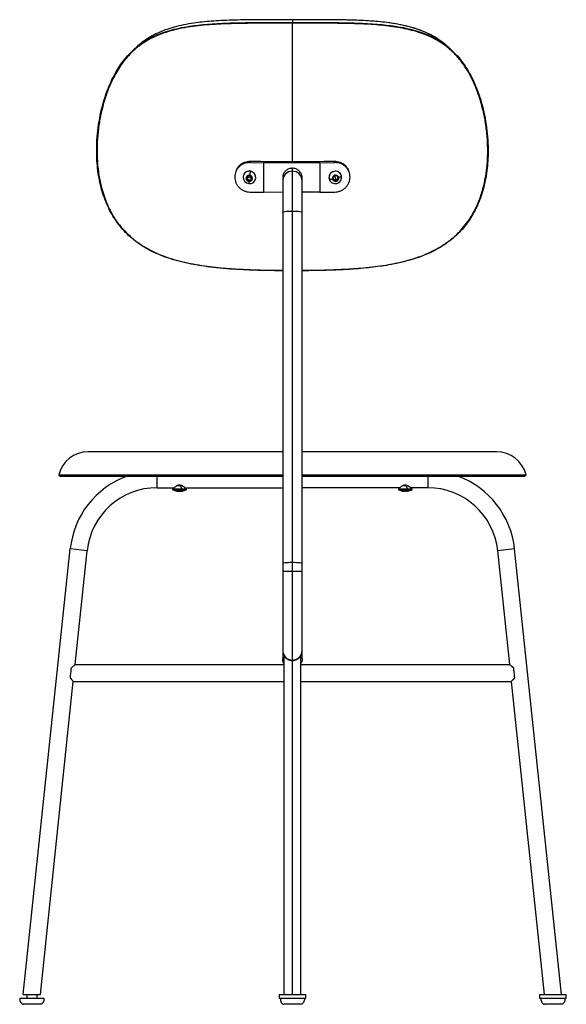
# Paper-space layout '_Left' of a CAD drawing. Header units: millimetres. Extents: x -225 to 226, y -5 to 807.
import ezdxf

# ---------------------------------------------------------------- set-up
doc = ezdxf.new("R2010")
doc.units = ezdxf.units.MM

psp = doc.layouts.new('_Left')

# ---------------------------------------------------------------- linework, layer by layer
at = {"color": 7, "linetype": 'Continuous', "lineweight": 25}
for p, q in [((0, 806.96), (-0.38, 806.96)), ((0, 806.96), (0, 804.66)), ((0, 690.04), (0, 804.05)), ((-112.22, 795.32), (-112.5, 795.18)), ((-34.57, 690.34), (-35.04, 689.13)), ((35.04, 689.13), (34.57, 690.34)), ((-46.21, 682.76), (-46.68, 681.55)), ((-35.04, 689.13), (-23.73, 688.97)), ((-23.73, 688.97), (-23.73, 664.71)), ((0, 3), (0, 684.47)), ((22.71, 688.96), (35.04, 689.13)), ((22.71, 688.96), (22.71, 664.7)), ((46.68, 681.55), (46.21, 682.76)), ((-40.39, 678.48), (-40.42, 678.39)), ((-37.7, 675.36), (-37.43, 677.58)), ((-37.56, 675.86), (-37.7, 675.36)), ((-35.86, 673.99), (-37.7, 675.36)), ((-37.56, 675.86), (-37.34, 677.62)), ((-35.71, 674.49), (-37.56, 675.86)), ((-37.43, 677.58), (-35.32, 678.43)), ((-35.36, 676.99), (-37.42, 676.97)), ((-33.74, 674.84), (-35.86, 673.99)), ((-35.71, 674.49), (-35.86, 673.99)), ((-33.68, 675.31), (-35.71, 674.49)), ((-35.36, 676.99), (-33.54, 676.48)), ((-35.32, 678.43), (-33.47, 677.06)), ((-33.47, 677.06), (-33.74, 674.84)), ((-33.48, 677.02), (-33.49, 677.07)), ((-30.34, 675.44), (-30.32, 675.53)), ((-30.32, 675.53), (-30.15, 676.32)), ((-30.15, 676.32), (-30.18, 676.23)), ((-8, 677.91), (-8, 280.07)), ((8, 280.07), (8, 677.91)), ((30.32, 675.53), (30.34, 675.44)), ((33.35, 675.64), (33.99, 677.8)), ((34.95, 674.05), (33.35, 675.64)), ((34.8, 674.55), (33.43, 675.91)), ((33.99, 677.8), (36.23, 678.38)), ((34.1, 681.93), (34.12, 681.84)), ((37.04, 675.13), (34.8, 674.55)), ((34.8, 674.55), (34.95, 674.05)), ((37.18, 674.62), (34.95, 674.05)), ((35.36, 676.99), (35.09, 678.08)), ((35.36, 676.99), (35.92, 674.84)), ((36.23, 678.38), (37.82, 676.79)), ((37.59, 677.01), (37.04, 675.13)), ((37.04, 675.13), (37.18, 674.62)), ((37.82, 676.79), (37.18, 674.62)), ((40.42, 678.39), (40.39, 678.48)), ((-35.04, 664.87), (-23.73, 664.71)), ((-8, 664.61), (-23.73, 664.71)), ((22.71, 664.7), (8, 664.63)), ((22.71, 664.7), (35.04, 664.87)), ((-8, 450.65), (-168.22, 450.65)), ((168.22, 450.65), (8, 450.65)), ((-192.5, 431.62), (-8, 431.62)), ((-191.5, 430.62), (-192.5, 431.62)), ((-191.5, 430.62), (-8, 430.62)), ((-111.49, 421), (-111.49, 430.62)), ((8, 431.62), (192.5, 431.62)), ((8, 430.62), (191.5, 430.62)), ((111.49, 430.62), (111.49, 421)), ((191.5, 430.62), (192.5, 431.62)), ((-90.64, 422.57), (-95.32, 422.57)), ((-92.1, 422.57), (-91.35, 420.06)), ((95.33, 422.59), (90.69, 422.59)), ((93.79, 422.59), (94.44, 420.08)), ((-111.49, 421), (-97.57, 421)), ((-97.57, 421), (-98.51, 420.06)), ((-98.51, 420.06), (-87.49, 420.06)), ((-98.37, 419.26), (-87.63, 419.26)), ((-87.49, 420.06), (-88.43, 421)), ((-88.43, 421), (-8, 421)), ((88.41, 421), (8, 421)), ((88.41, 421), (87.49, 420.08)), ((87.49, 420.08), (98.51, 420.08)), ((87.63, 419.27), (98.37, 419.27)), ((98.51, 420.08), (97.59, 421)), ((111.49, 421), (97.59, 421)), ((-221.72, 3), (-183.09, 370.53)), ((-169.17, 369.06), (-183.09, 370.53)), ((-179.03, 275.23), (-169.17, 369.06)), ((183.09, 370.53), (169.17, 369.06)), ((179.03, 275.23), (169.17, 369.06)), ((221.72, 3), (183.09, 370.53)), ((8, 351.9), (-8, 351.9)), ((-7, 281.61), (-7, 3)), ((7, 3), (7, 281.6)), ((-179.03, 275.23), (-7, 275.23)), ((7, 275.23), (179.03, 275.23)), ((-207.65, 3), (-180.5, 261.23)), ((-180.5, 261.23), (-7, 261.23)), ((7, 261.23), (180.5, 261.23)), ((207.65, 3), (180.5, 261.23)), ((-218.68, 3), (-218.68, 0)), ((-210.68, 3), (-210.68, 0)), ((-11, 3), (-11, 0)), ((-11, 3), (11, 3)), ((-11, 0), (11, 0)), ((-10.99, 3), (-10.99, 0)), ((11, 0), (11, 3)), ((203.68, 3), (203.68, 0)), ((203.68, 3), (225.68, 3)), ((203.68, 0), (225.68, 0)), ((225.38, 3), (225.38, 0)), ((225.68, 0), (225.68, 3))]:
    psp.add_line(p, q, dxfattribs=at)
at = {"color": 7, "linetype": 'Continuous', "lineweight": 25, "flags": 128}
for points in [[(-8, 648.31), (-7.8, 648.5), (-7.21, 648.68), (-6.25, 648.83), (-4.99, 648.97), (-3.47, 649.07), (-1.78, 649.13), (0, 649.15)], [(0, 649.15), (1.78, 649.13), (3.47, 649.07), (4.99, 648.97), (6.25, 648.83), (7.21, 648.68), (7.8, 648.5), (8, 648.31)], [(95.08, 418.32), (95.09, 418.31), (95.11, 418.29), (95.14, 418.28), (95.16, 418.27), (95.18, 418.28), (95.2, 418.29), (95.23, 418.31), (95.25, 418.33)], [(-8, 358.7), (-7.8, 358.89), (-7.21, 359.06), (-6.25, 359.22), (-4.99, 359.35), (-3.47, 359.45), (-1.78, 359.51), (0, 359.54)], [(0, 359.54), (1.78, 359.51), (3.47, 359.45), (4.99, 359.35), (6.25, 359.22), (7.21, 359.06), (7.8, 358.89), (8, 358.7)]]:
    psp.add_lwpolyline(points, dxfattribs=at)
at = {"color": 7, "linetype": 'Continuous', "lineweight": 25}
for centre, radius, start, end in [((0, 2733.41), 2043.37, 269.03071, 270.96929), ((-35.39, 676.86), 5.26, 354.08954, 162.06529), ((35.46, 676.96), 5.16, 17.22105, 105.35882), ((-35.38, 677.06), 5.23, 174.06642, 263.2562), ((-35.52, 676.91), 5.11, 81.50411, 172.26398), ((-35.65, 676.22), 2.54, 81.64388, 264.50467), ((-35.48, 676.75), 1.95, 173.52159, 233.8705), ((-35.56, 676.75), 1.88, 150.12956, 173.0754), ((-35.41, 676.82), 2.05, 233.34821, 291.63023), ((-35.24, 676.92), 5.11, 261.50411, 352.26398), ((-35.52, 676.2), 2.54, 261.64388, 84.50467), ((41.98, 668.11), 77.99, 169.76989, 172.17208), ((-35.38, 676.77), 5.23, 354.06642, 83.2562), ((-35.36, 676.7), 1.92, 291.61711, 335.50836), ((-0.1, 674.15), 7.9, 89.27673, 178.99582), ((0.13, 674.18), 7.87, 0.74875, 90.97871), ((35.27, 676.92), 5.15, 103.20163, 195.63847), ((35.34, 676.8), 5.18, 103.54646, 193.34511), ((31.8, 682.78), 7.33, 258.14252, 279.77104), ((35.27, 676.96), 5.15, 195.24204, 285.38279), ((35.6, 676.14), 2.63, 15.9431, 192.93843), ((35.57, 676.28), 2.63, 195.9431, 12.93843), ((35.33, 676.68), 1.89, 195.40842, 225.23128), ((35.41, 676.78), 2.01, 225.62256, 284.80188), ((35.49, 676.87), 5.15, 15.24204, 105.38279), ((35.43, 676.79), 2.02, 284.12387, 343.0934), ((35.42, 677.03), 5.18, 283.54646, 13.34511), ((35.55, 676.75), 1.89, 343.42513, 15.09837), ((35.87, 683.44), 6.95, 288.99448, 311.40339), ((-23.64, 672.1), 12.36, 172.6207, 181.07843), ((-168.22, 425.65), 25, 90, 166.18397), ((168.22, 425.65), 25, 13.81603, 90), ((-111.49, 363), 72, 110.08262, 174), ((111.49, 363), 72, 6, 69.91738), ((-111.49, 363), 58, 90, 174), ((-98.16, 419.71), 0.5, 135, 245.11235), ((-93, 430.82), 12.75, 245.11235, 260.16267), ((-95.16, 418.45), 0.193, 263.05632, 317.06857), ((-94.28, 426.42), 8.16, 264.62586, 271.35849), ((-93.87, 428.8), 10.55, 263.76772, 276.23228), ((-91.71, 426.45), 8.2, 262.924, 265.8004), ((-94.03, 420.82), 3.07, 304.04597, 329.31318), ((-91.72, 426.42), 8.17, 265.80248, 277.08356), ((-92.53, 419.72), 1.23, 337.82271, 16.09875), ((-90.85, 418.44), 0.182, 234.08904, 318.35751), ((-93, 430.82), 12.75, 279.83733, 294.88765), ((-87.84, 419.71), 0.5, 294.88765, 45), ((87.84, 419.72), 0.5, 135, 245.11235), ((93, 430.84), 12.75, 245.11235, 260.19775), ((90.83, 418.38), 0.107, 267.79632, 334.80821), ((91.79, 426.89), 8.62, 264.21038, 270.8559), ((92.05, 428.45), 10.18, 263.65578, 276.34422), ((94.22, 426.92), 8.65, 263.11301, 265.91335), ((91.79, 420.61), 2.94, 307.97895, 332.90053), ((94.21, 426.89), 8.62, 265.91507, 276.89323), ((93.09, 419.74), 1.39, 340.49693, 14.17702), ((93, 430.84), 12.75, 279.80225, 294.88765), ((98.16, 419.72), 0.5, 294.88765, 45), ((111.49, 363), 58, 6, 90), ((0, 286.92), 8, 180.00501, 270.00372), ((0, 286.92), 8, 269.99499, 359.99628)]:
    psp.add_arc(centre, radius, start, end, dxfattribs=at)
for points, knots in [([(0, 804.05), (-1.63, 804.05), (-4.7, 804.06), (-9.25, 804.07), (-13.74, 804.07), (-18.33, 804.08), (-22.88, 804.08), (-27.38, 804.07), (-32.03, 804.04), (-36.84, 804), (-41.81, 803.93), (-46.76, 803.83), (-51.69, 803.69), (-58.11, 803.45), (-65.92, 803.03), (-75.18, 802.26), (-84.27, 801.15), (-93.28, 799.56), (-102.11, 797.36), (-110.67, 794.38), (-118.76, 790.5), (-126.23, 785.63), (-132.36, 780.31), (-137.33, 774.87), (-141.31, 769.62), (-144.87, 764.01), (-148.63, 757), (-152.32, 748.41), (-155.65, 738.25), (-158.18, 727.76), (-159.94, 717.04), (-160.79, 707.52), (-161.02, 699.35), (-160.87, 692.46), (-160.36, 685.59), (-159.46, 678.66), (-158.15, 671.83), (-156.37, 665.02), (-154.11, 658.38), (-150.98, 651.12), (-146.78, 643.53), (-141.19, 635.86), (-135.26, 629.61), (-129.27, 624.56), (-123.5, 620.55), (-117.35, 617.01), (-110.29, 613.66), (-102.27, 610.62), (-93.29, 607.98), (-84.16, 605.9), (-74.94, 604.3), (-65.66, 603.07), (-56.86, 602.2), (-48.4, 601.56), (-40.46, 601.11), (-32.43, 600.78), (-24.39, 600.54), (-16.44, 600.39), (-10.96, 600.33), (-8.2, 600.32), (-8, 600.32)], [0, 0, 0, 0, 0.0110199, 0.0206955, 0.0306938, 0.0413602, 0.0516659, 0.0613782, 0.0717772, 0.0831253, 0.0939046, 0.1054429, 0.1166969, 0.1274196, 0.1491165, 0.1699686, 0.1909516, 0.2120985, 0.2332013, 0.254401, 0.2757606, 0.2967889, 0.3181191, 0.3340612, 0.3499565, 0.3656494, 0.3819258, 0.4071642, 0.4325463, 0.4580893, 0.483656, 0.5090062, 0.5249863, 0.5406645, 0.5568323, 0.5725657, 0.5887326, 0.6044254, 0.6206232, 0.6363678, 0.6579606, 0.6791108, 0.7001911, 0.7159232, 0.7320154, 0.7476787, 0.7639943, 0.7850475, 0.8059381, 0.827593, 0.8487151, 0.8695444, 0.8911409, 0.9086931, 0.9270311, 0.9449309, 0.9630387, 0.9813702, 0.9986623, 1, 1, 1, 1]), ([(-130.24, 782.72), (-130.15, 782.8), (-128.49, 784.42), (-124.82, 787.13), (-119.21, 790.78), (-113.07, 793.88), (-106.42, 796.53), (-99.17, 798.74), (-91.25, 800.55), (-83.37, 801.86), (-75.59, 802.8), (-67.95, 803.48), (-59.67, 803.99), (-50.63, 804.35), (-40.68, 804.57), (-31.46, 804.66), (-23.04, 804.69), (-17.59, 804.68), (-13.68, 804.68), (-11.51, 804.68), (-9.23, 804.67), (-6.68, 804.67), (-3.59, 804.66), (-1.3, 804.66), (0, 804.66)], [0, 0, 0, 0, 0.002872, 0.054062, 0.105373, 0.157651, 0.211762, 0.268541, 0.329075, 0.394203, 0.446787, 0.503019, 0.563717, 0.629483, 0.701522, 0.781628, 0.831035, 0.885324, 0.900423, 0.91614, 0.932668, 0.950056, 0.971682, 1, 1, 1, 1]), ([(0, 806.96), (-1.38, 806.96), (-3.77, 806.96), (-7.01, 806.97), (-9.67, 806.97), (-12.07, 806.97), (-14.35, 806.98), (-16.55, 806.98), (-19.86, 806.98), (-24.16, 806.98), (-31.35, 806.95), (-39.9, 806.86), (-49.66, 806.63), (-58.52, 806.27), (-66.64, 805.75), (-74.14, 805.07), (-81.77, 804.13), (-89.5, 802.81), (-97.27, 800.99), (-104.38, 798.77), (-110.91, 796.12), (-116.91, 792.99), (-122.43, 789.44), (-125.72, 786.67), (-127.33, 785.31)], [0, 0, 0, 0, 0.030646, 0.05337, 0.072127, 0.089912, 0.106804, 0.123072, 0.138933, 0.180458, 0.218987, 0.29932, 0.371565, 0.437521, 0.498402, 0.554809, 0.607569, 0.672937, 0.733729, 0.790798, 0.845247, 0.897924, 0.949713, 1, 1, 1, 1]), ([(0, 806.96), (0, 806.98), (0, 807.01), (0, 806.96), (0, 806.95)], [0, 0, 0, 0, 0.768221, 1, 1, 1, 1]), ([(127.34, 785.32), (125.25, 787.02), (121.01, 790.46), (114.12, 794.53), (106.97, 797.78), (99.01, 800.51), (90.13, 802.71), (80.22, 804.37), (69.75, 805.53), (58.77, 806.28), (47.32, 806.71), (38.4, 806.87), (32.06, 806.94), (28.32, 806.96), (24.41, 806.98), (19.91, 806.98), (14.37, 806.98), (7.6, 806.96), (2.67, 806.96), (0, 806.96)], [0, 0, 0, 0, 0.062903, 0.127523, 0.188747, 0.246442, 0.322835, 0.39923, 0.475848, 0.561798, 0.647587, 0.733256, 0.7616, 0.78947, 0.816872, 0.848893, 0.890093, 0.940462, 1, 1, 1, 1]), ([(127.33, 785.31), (125.72, 786.67), (122.43, 789.44), (116.91, 792.99), (110.91, 796.12), (104.38, 798.77), (97.27, 801), (89.5, 802.81), (81.77, 804.13), (74.13, 805.07), (66.64, 805.76), (58.52, 806.27), (49.66, 806.63), (39.9, 806.86), (30.85, 806.95), (22.59, 806.98), (17.25, 806.98), (13.42, 806.98), (11.29, 806.97), (9.05, 806.97), (6.55, 806.96), (3.52, 806.96), (1.28, 806.96), (0, 806.96)], [0, 0, 0, 0, 0.050312, 0.1021, 0.154776, 0.209226, 0.266297, 0.327061, 0.392454, 0.445205, 0.501614, 0.56249, 0.628445, 0.70069, 0.781025, 0.830568, 0.885013, 0.900154, 0.915915, 0.932491, 0.949925, 0.971592, 1, 1, 1, 1]), ([(0, 804.66), (1.4, 804.66), (3.85, 804.66), (7.15, 804.67), (9.86, 804.67), (12.3, 804.68), (14.63, 804.68), (16.88, 804.68), (20.25, 804.69), (24.63, 804.68), (31.96, 804.66), (40.68, 804.57), (50.63, 804.35), (59.67, 803.99), (67.95, 803.48), (75.58, 802.8), (83.37, 801.86), (91.25, 800.55), (99.17, 798.74), (106.42, 796.53), (113.07, 793.88), (119.21, 790.78), (124.82, 787.13), (128.49, 784.42), (130.16, 782.8), (130.25, 782.71)], [0, 0, 0, 0, 0.030569, 0.053205, 0.071909, 0.089643, 0.106486, 0.122708, 0.138525, 0.179932, 0.218348, 0.298451, 0.370485, 0.436245, 0.496936, 0.553165, 0.605737, 0.670886, 0.731388, 0.788165, 0.842275, 0.894547, 0.945855, 0.997043, 1, 1, 1, 1]), ([(0, 804.66), (0, 804.64), (0, 804.6), (0, 804.52), (0, 804.43), (0, 804.34), (0, 804.21), (0, 804.12), (0, 804.05)], [0, 0, 0, 0, 0.239457, 0.368361, 0.5, 0.631639, 0.760543, 1, 1, 1, 1]), ([(8, 600.32), (8.16, 600.32), (10.91, 600.33), (16.38, 600.39), (24.35, 600.54), (32.38, 600.77), (40.39, 601.11), (48.32, 601.56), (56.77, 602.19), (65.55, 603.06), (74.78, 604.28), (83.86, 605.85), (92.87, 607.87), (101.74, 610.44), (110.47, 613.7), (118.92, 617.76), (126.91, 622.73), (133.62, 628.1), (139.13, 633.63), (143.61, 639.09), (147.59, 644.99), (150.99, 651.21), (153.85, 657.72), (156.16, 664.33), (157.98, 671.12), (159.49, 678.68), (160.56, 687.11), (161.04, 696.29), (160.9, 706.02), (160.03, 716.28), (158.34, 726.98), (155.86, 737.47), (152.61, 747.62), (148.74, 756.82), (144.29, 765.12), (139.35, 772.45), (134.05, 778.61), (128.64, 783.6), (123.29, 787.61), (117.54, 791.07), (111.19, 794.1), (104.21, 796.68), (96.66, 798.78), (88.92, 800.38), (81.07, 801.57), (73.11, 802.45), (65.03, 803.08), (57.06, 803.5), (49.11, 803.78), (41.24, 803.95), (33.27, 804.04), (26.64, 804.07), (21.17, 804.08), (16.95, 804.08), (12.69, 804.07), (8.58, 804.06), (4.35, 804.06), (1.53, 804.05), (0, 804.05)], [0, 0, 0, 0, 0.001072, 0.018569, 0.03691, 0.054912, 0.072798, 0.091119, 0.108662, 0.130234, 0.150981, 0.171861, 0.192862, 0.213765, 0.234626, 0.256172, 0.277275, 0.298285, 0.314108, 0.329903, 0.345828, 0.362038, 0.377778, 0.393966, 0.409593, 0.425695, 0.446774, 0.468028, 0.489264, 0.514521, 0.540036, 0.565549, 0.590857, 0.615886, 0.63704, 0.658484, 0.679581, 0.695602, 0.711508, 0.727551, 0.743482, 0.7614, 0.779971, 0.798229, 0.816234, 0.834716, 0.853246, 0.871632, 0.889058, 0.907317, 0.925027, 0.942973, 0.952192, 0.961918, 0.971475, 0.98095, 0.989708, 1, 1, 1, 1]), ([(-8, 599.95), (-10.22, 599.97), (-14.49, 600), (-20.66, 600.1), (-26.37, 600.23), (-31.7, 600.4), (-37.57, 600.62), (-43.94, 600.93), (-50.75, 601.37), (-58.59, 601.99), (-67.33, 602.9), (-76.82, 604.24), (-85.85, 605.9), (-94.49, 607.95), (-102.77, 610.46), (-110.37, 613.35), (-117.35, 616.64), (-123.77, 620.35), (-129.65, 624.48), (-135.01, 629.04), (-139.87, 634.03), (-144.23, 639.45), (-148.1, 645.31), (-151.48, 651.57), (-154.36, 658.25), (-156.76, 665.31), (-158.66, 672.73), (-160.06, 680.49), (-160.95, 688.53), (-161.34, 696.81), (-161.21, 705.83), (-160.44, 715.51), (-158.92, 725.68), (-156.72, 735.62), (-153.87, 745.13), (-150.6, 753.59), (-147.05, 760.98), (-143.37, 767.34), (-139.3, 773.13), (-134.99, 778.3), (-131.78, 781.29), (-130.24, 782.72)], [0, 0, 0, 0, 0.021566, 0.041574, 0.060096, 0.077287, 0.093553, 0.11735, 0.139491, 0.160195, 0.194308, 0.225409, 0.254108, 0.284345, 0.312484, 0.338946, 0.364026, 0.388064, 0.411328, 0.434084, 0.456574, 0.479043, 0.501721, 0.524789, 0.54841, 0.572735, 0.597856, 0.623822, 0.650637, 0.67824, 0.706561, 0.741202, 0.7762, 0.811015, 0.845111, 0.878098, 0.904537, 0.929964, 0.954454, 0.978149, 1, 1, 1, 1]), ([(-127.34, 785.32), (-127.82, 784.89), (-128.79, 784.02), (-129.77, 783.16), (-130.26, 782.73)], [0, 0, 0, 0, 0.499994, 1, 1, 1, 1]), ([(130.25, 782.71), (131.78, 781.28), (134.99, 778.3), (139.3, 773.14), (143.36, 767.35), (147.05, 760.99), (150.6, 753.6), (153.87, 745.14), (156.71, 735.63), (158.92, 725.69), (160.44, 715.52), (161.21, 705.84), (161.34, 696.82), (160.95, 688.54), (160.06, 680.5), (158.66, 672.74), (156.76, 665.32), (154.37, 658.26), (151.48, 651.58), (148.1, 645.31), (144.23, 639.46), (139.87, 634.03), (135.01, 629.04), (129.65, 624.48), (123.77, 620.35), (117.36, 616.65), (110.37, 613.35), (102.77, 610.46), (94.49, 607.95), (86.55, 606.07), (79.03, 604.64), (72.04, 603.54), (64.52, 602.6), (56.4, 601.8), (49.22, 601.26), (43.11, 600.9), (38.21, 600.65), (33.03, 600.44), (27.51, 600.26), (21.57, 600.12), (15.08, 600.02), (10.5, 599.96), (8.06, 599.95), (8, 599.95)], [0, 0, 0, 0, 0.021813, 0.045503, 0.069981, 0.095402, 0.12184, 0.154835, 0.188925, 0.22374, 0.258742, 0.293386, 0.321704, 0.34931, 0.376133, 0.402104, 0.427225, 0.45155, 0.475174, 0.498244, 0.520924, 0.543395, 0.565886, 0.588643, 0.611904, 0.635939, 0.661025, 0.687491, 0.715627, 0.745865, 0.767588, 0.790651, 0.815263, 0.841746, 0.87052, 0.885633, 0.901513, 0.918364, 0.936205, 0.955414, 0.976263, 0.999402, 1, 1, 1, 1]), ([(130.26, 782.73), (129.77, 783.16), (128.79, 784.02), (127.82, 784.89), (127.34, 785.32)], [0, 0, 0, 0, 0.500006, 1, 1, 1, 1]), ([(-46.18, 682.75), (-46.15, 682.86), (-45.89, 683.72), (-44.97, 685.18), (-43.45, 687), (-41.54, 688.48), (-39.38, 689.56), (-37.02, 690.24), (-35.39, 690.3), (-34.57, 690.34)], [0, 0, 0, 0, 0.023717, 0.185815, 0.348852, 0.511057, 0.673841, 0.836583, 1, 1, 1, 1]), ([(34.57, 690.34), (35.38, 690.3), (37.01, 690.24), (39.36, 689.57), (41.53, 688.49), (43.44, 687.02), (44.96, 685.19), (45.88, 683.73), (46.15, 682.86), (46.18, 682.75)], [0, 0, 0, 0, 0.162484, 0.325422, 0.487519, 0.650556, 0.812762, 0.975545, 1, 1, 1, 1]), ([(-35.04, 689.13), (-35.86, 689.1), (-37.49, 689.04), (-39.84, 688.36), (-42.01, 687.29), (-43.9, 685.81), (-45.46, 684), (-46.62, 681.91), (-47.34, 679.64), (-47.58, 677.26), (-47.34, 674.87), (-46.63, 672.56), (-45.47, 670.43), (-43.92, 668.55), (-42.02, 666.99), (-39.85, 665.82), (-37.5, 665.05), (-35.86, 664.93), (-35.04, 664.87)], [0, 0, 0, 0, 0.062412, 0.124998, 0.187262, 0.249886, 0.312192, 0.374719, 0.43723, 0.5, 0.562412, 0.624998, 0.687262, 0.749887, 0.812192, 0.874719, 0.937229, 1, 1, 1, 1]), ([(22.71, 688.96), (14.05, 688.89), (-1.44, 688.77), (-16.92, 688.91), (-23.73, 688.97)], [0, 0, 0, 0, 0.5597491, 1, 1, 1, 1]), ([(0, 684.47), (-0.34, 684.46), (-1.02, 684.43), (-2.05, 684.23), (-3.15, 683.88), (-4.4, 683.25), (-5.56, 682.36), (-6.46, 681.34), (-7.02, 680.48), (-7.52, 679.47), (-7.88, 678.23), (-8.03, 677.21), (-8, 676.72), (-8, 676.72)], [0, 0, 0, 0, 0.0803726, 0.163803, 0.2502908, 0.3552367, 0.5001061, 0.601058, 0.6843769, 0.7500469, 0.8783154, 0.9997744, 1, 1, 1, 1]), ([(8, 676.72), (7.99, 677.04), (7.96, 677.71), (7.76, 678.71), (7.39, 679.77), (6.75, 680.98), (5.82, 682.11), (4.77, 682.97), (3.89, 683.51), (2.84, 684), (1.56, 684.38), (0.51, 684.44), (0, 684.47)], [0, 0, 0, 0, 0.079853, 0.16328, 0.249746, 0.354785, 0.499542, 0.600567, 0.683872, 0.749442, 0.87815, 1, 1, 1, 1]), ([(35.04, 664.87), (35.86, 664.93), (37.49, 665.05), (39.84, 665.82), (42.01, 666.98), (43.9, 668.53), (45.46, 670.42), (46.62, 672.55), (47.34, 674.86), (47.58, 677.25), (47.34, 679.63), (46.63, 681.9), (45.47, 683.98), (43.92, 685.8), (42.02, 687.28), (39.85, 688.36), (37.5, 689.04), (35.86, 689.1), (35.04, 689.13)], [0, 0, 0, 0, 0.062412, 0.124998, 0.187262, 0.249886, 0.312192, 0.374719, 0.43723, 0.5, 0.562412, 0.624998, 0.687262, 0.749887, 0.812192, 0.874719, 0.937229, 1, 1, 1, 1]), ([(-97.45, 421.06), (-97.44, 421.06), (-97.41, 421.09), (-97.07, 421.37), (-96.27, 422.02), (-95.07, 422.8), (-93.93, 423.23), (-92.98, 423.36), (-92.05, 423.23), (-90.91, 422.79), (-89.72, 422.01), (-88.93, 421.37), (-88.59, 421.09), (-88.56, 421.06), (-88.55, 421.06)], [0, 0, 0, 0, 0.020263, 0.093851, 0.235373, 0.370851, 0.438701, 0.50026, 0.564293, 0.629829, 0.765339, 0.905991, 0.979719, 1, 1, 1, 1]), ([(88.56, 421.06), (88.56, 421.07), (88.6, 421.1), (88.93, 421.38), (89.72, 422.01), (90.92, 422.8), (92.07, 423.23), (93.01, 423.36), (93.94, 423.23), (95.08, 422.79), (96.27, 422.01), (97.07, 421.38), (97.4, 421.1), (97.44, 421.07), (97.44, 421.06)], [0, 0, 0, 0, 0.013869, 0.088414, 0.231685, 0.368896, 0.437598, 0.499926, 0.564803, 0.631192, 0.768337, 0.91125, 0.985948, 1, 1, 1, 1]), ([(-7, 276.2), (-7.01, 276.22), (-7.48, 276.86), (-7.9, 278.21), (-7.91, 279.53), (-7.92, 280.07)], [0, 0, 0, 0, 0.013152, 0.593696, 1, 1, 1, 1]), ([(-6.96, 281.47), (-6.97, 281.48), (-7.08, 281.5), (-6.63, 281.51), (-6.24, 281.53)], [0, 0, 0, 0, 0.122393, 1, 1, 1, 1]), ([(-6.24, 281.53), (-6.21, 281.48), (-6.13, 281.39), (-6.01, 281.25), (-5.87, 281.11), (-5.73, 280.96), (-5.58, 280.82), (-5.42, 280.67), (-5.11, 280.4), (-4.62, 280.02), (-4, 279.64), (-3.48, 279.38), (-3.07, 279.2), (-2.65, 279.04), (-2.22, 278.91), (-1.79, 278.8), (-1.35, 278.71), (-0.9, 278.65), (-0.45, 278.61), (-0.15, 278.6), (0, 278.6)], [0, 0, 0, 0, 0.034706, 0.069657, 0.104875, 0.140385, 0.176209, 0.212368, 0.248885, 0.376037, 0.498738, 0.5595, 0.618532, 0.676012, 0.732133, 0.787101, 0.841136, 0.894469, 0.947342, 1, 1, 1, 1]), ([(0, 278.6), (0.08, 278.6), (0.23, 278.6), (0.47, 278.61), (0.7, 278.63), (0.93, 278.65), (1.16, 278.68), (1.4, 278.72), (1.63, 278.76), (1.85, 278.81), (2.32, 278.93), (3.03, 279.16), (3.87, 279.56), (4.62, 280.02), (5.15, 280.43), (5.54, 280.77), (5.8, 281.03), (6.04, 281.28), (6.18, 281.45), (6.24, 281.53)], [0, 0, 0, 0, 0.027351, 0.05474, 0.082204, 0.109776, 0.137491, 0.165385, 0.193489, 0.221838, 0.250462, 0.372158, 0.500458, 0.623131, 0.750283, 0.812557, 0.874611, 0.938122, 1, 1, 1, 1]), ([(6.24, 281.53), (6.49, 281.52), (6.93, 281.5), (6.95, 281.48), (6.96, 281.47)], [0, 0, 0, 0, 0.5531621, 1, 1, 1, 1]), ([(7.92, 280.07), (7.94, 279.81), (8.03, 278.63), (7.69, 277.26), (7.07, 276.4), (7, 276.3)], [0, 0, 0, 0, 0.196734, 0.903551, 1, 1, 1, 1]), ([(-182.36, 272.23), (-182.42, 271.69), (-182.49, 271.06), (-182.63, 269.7), (-182.71, 268.97), (-182.86, 267.5), (-182.94, 266.77), (-183.08, 265.41), (-183.15, 264.78), (-183.21, 264.23)], [0, 0, 0, 0, 0.25, 0.25, 0.5, 0.5, 0.75, 0.75, 1, 1, 1, 1]), ([(-179.03, 275.23), (-179.03, 275.23), (-179.1, 275.17), (-179.4, 274.91), (-179.62, 274.7), (-180.21, 274.17), (-180.58, 273.85), (-181.41, 273.1), (-181.87, 272.68), (-182.36, 272.23)], [0, 0, 0, 0, 0.25, 0.25, 0.5, 0.5, 0.75, 0.75, 1, 1, 1, 1]), ([(182.36, 272.23), (181.87, 272.68), (181.41, 273.1), (180.58, 273.85), (180.21, 274.17), (179.62, 274.7), (179.4, 274.91), (179.1, 275.17), (179.03, 275.23), (179.03, 275.23)], [0, 0, 0, 0, 0.25, 0.25, 0.5, 0.5, 0.75, 0.75, 1, 1, 1, 1]), ([(183.21, 264.23), (183.15, 264.78), (183.08, 265.41), (182.94, 266.77), (182.86, 267.5), (182.71, 268.97), (182.63, 269.7), (182.49, 271.06), (182.42, 271.69), (182.36, 272.23)], [0, 0, 0, 0, 0.25, 0.25, 0.5, 0.5, 0.75, 0.75, 1, 1, 1, 1]), ([(-183.21, 264.23), (-182.81, 263.79), (-182.43, 263.37), (-181.75, 262.62), (-181.46, 262.29), (-180.98, 261.76), (-180.8, 261.56), (-180.56, 261.3), (-180.5, 261.23), (-180.5, 261.23)], [0, 0, 0, 0, 0.25, 0.25, 0.5, 0.5, 0.75, 0.75, 1, 1, 1, 1]), ([(180.5, 261.23), (180.5, 261.23), (180.56, 261.3), (180.8, 261.56), (180.98, 261.76), (181.46, 262.29), (181.75, 262.62), (182.43, 263.37), (182.81, 263.79), (183.21, 264.23)], [0, 0, 0, 0, 0.25, 0.25, 0.5, 0.5, 0.75, 0.75, 1, 1, 1, 1]), ([(-224.68, 0), (-224.65, -0.62), (-224.57, -1.85), (-224.02, -3.27), (-223.37, -4.18), (-222.83, -4.65), (-222.26, -4.95), (-221.87, -4.98), (-221.68, -5)], [0, 0, 0, 0, 0.291125, 0.577452, 0.704337, 0.815905, 0.913214, 1, 1, 1, 1]), ([(-224.68, 0), (-224.65, 0), (-224.58, 0), (-223.98, 0), (-223.06, 0), (-221.8, 0), (-220.28, 0), (-218.54, 0), (-216.65, 0), (-214.69, 0), (-212.72, 0), (-210.83, 0), (-209.09, 0), (-207.57, 0), (-206.31, 0), (-205.39, 0), (-204.79, 0), (-204.72, 0), (-204.68, 0)], [0, 0, 0, 0, 0.06248, 0.125, 0.187472, 0.25, 0.312472, 0.375, 0.437472, 0.5, 0.562472, 0.625, 0.687472, 0.75, 0.812472, 0.874999, 0.937486, 1, 1, 1, 1]), ([(-221.72, 3), (-221.67, 3), (-221.54, 3), (-220.51, 3), (-218.92, 3), (-216.97, 3), (-214.68, 3), (-212.4, 3), (-210.45, 3), (-208.86, 3), (-207.83, 3), (-207.7, 3), (-207.65, 3)], [0, 0, 0, 0, 0.090174, 0.204349, 0.294762, 0.394625, 0.5, 0.605375, 0.705238, 0.795651, 0.909826, 1, 1, 1, 1]), ([(-204.68, 0), (-204.72, -0.62), (-204.8, -1.85), (-205.35, -3.27), (-206, -4.18), (-206.54, -4.65), (-207.11, -4.95), (-207.5, -4.98), (-207.68, -5)], [0, 0, 0, 0, 0.291125, 0.577452, 0.704337, 0.815905, 0.913214, 1, 1, 1, 1]), ([(-10, 0), (-9.96, -0.62), (-9.88, -1.85), (-9.34, -3.27), (-8.68, -4.18), (-8.15, -4.65), (-7.58, -4.95), (-7.18, -4.98), (-7, -5)], [0, 0, 0, 0, 0.291125, 0.577452, 0.704337, 0.815905, 0.913214, 1, 1, 1, 1]), ([(-10, 0), (-9.96, 0), (-9.89, 0), (-9.29, 0), (-8.37, 0), (-7.12, 0), (-5.59, 0), (-3.85, 0), (-1.96, 0), (0, 0), (1.96, 0), (3.85, 0), (5.59, 0), (7.11, 0), (8.37, 0), (9.29, 0), (9.89, 0), (9.96, 0), (10, 0)], [0, 0, 0, 0, 0.06248, 0.125, 0.187472, 0.25, 0.312472, 0.375, 0.437472, 0.5, 0.562472, 0.625, 0.687472, 0.75, 0.812472, 0.874999, 0.937486, 1, 1, 1, 1]), ([(10, 0), (9.96, -0.62), (9.88, -1.85), (9.34, -3.27), (8.68, -4.18), (8.15, -4.65), (7.58, -4.95), (7.18, -4.98), (7, -5)], [0, 0, 0, 0, 0.291125, 0.577452, 0.704337, 0.815905, 0.913214, 1, 1, 1, 1]), ([(204.68, 0), (204.72, -0.62), (204.8, -1.85), (205.35, -3.27), (206, -4.18), (206.54, -4.65), (207.11, -4.95), (207.5, -4.98), (207.68, -5)], [0, 0, 0, 0, 0.291125, 0.577452, 0.704337, 0.815905, 0.913214, 1, 1, 1, 1]), ([(204.68, 0), (204.72, 0), (204.79, 0), (205.39, 0), (206.31, 0), (207.57, 0), (209.09, 0), (210.83, 0), (212.72, 0), (214.68, 0), (216.65, 0), (218.53, 0), (220.28, 0), (221.8, 0), (223.06, 0), (223.98, 0), (224.58, 0), (224.65, 0), (224.68, 0)], [0, 0, 0, 0, 0.06248, 0.125, 0.187472, 0.25, 0.312472, 0.375, 0.437472, 0.5, 0.562472, 0.625, 0.687472, 0.75, 0.812472, 0.874999, 0.937486, 1, 1, 1, 1]), ([(224.68, 0), (224.65, -0.62), (224.57, -1.85), (224.02, -3.27), (223.37, -4.18), (222.83, -4.65), (222.26, -4.95), (221.87, -4.98), (221.68, -5)], [0, 0, 0, 0, 0.291125, 0.577452, 0.704337, 0.815905, 0.913214, 1, 1, 1, 1])]:
    psp.add_open_spline(points, degree=3, knots=knots, dxfattribs=at)
for points in [[(-207.68, -5), (-207.79, -5), (-208.01, -5), (-209.62, -5), (-211.94, -5), (-214.68, -5), (-217.43, -5), (-219.75, -5), (-221.36, -5), (-221.58, -5), (-221.68, -5)], [(7, -5), (6.89, -5), (6.67, -5), (5.07, -5), (2.75, -5), (0, -5), (-2.75, -5), (-5.07, -5), (-6.67, -5), (-6.89, -5), (-7, -5)], [(221.68, -5), (221.58, -5), (221.36, -5), (219.75, -5), (217.43, -5), (214.68, -5), (211.94, -5), (209.62, -5), (208.01, -5), (207.79, -5), (207.68, -5)]]:
    psp.add_open_spline(points, degree=3, dxfattribs=at)

doc.saveas('drawing.dxf')
